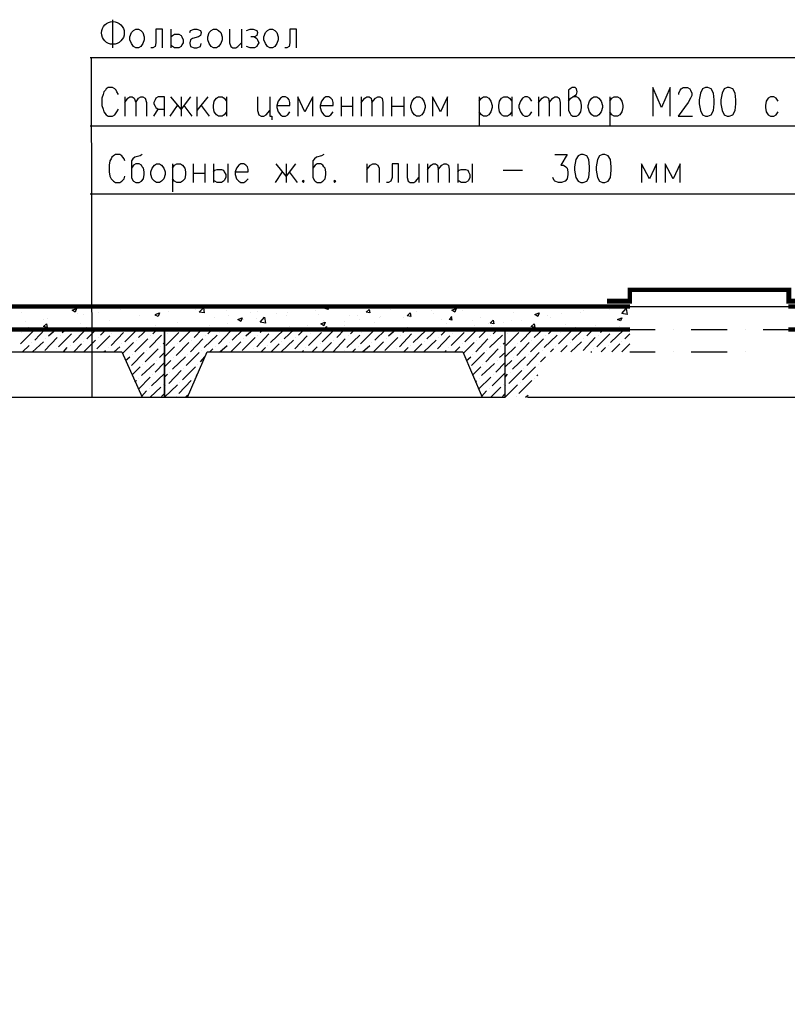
# Model space of a CAD drawing. Extents: x -119078 to 1619993, y 264752 to 340742.
# Tile 82 of 220: x 471572 to 478338, y 317098 to 325776. Entities that reach past the tile are written whole.
import ezdxf

# ---------------------------------------------------------------- set-up
doc = ezdxf.new("R2010")
doc.units = 0
doc.header["$MEASUREMENT"] = 0
doc.layers.add('PDF _Геометрия', color=250, linetype='Continuous')
doc.layers.add('Ярлык', color=1, linetype='Continuous')
doc.styles.add('ISO', font='times.ttf')

msp = doc.modelspace()

# ---------------------------------------------------------------- linework, layer by layer
at = {"layer": 'PDF _Геометрия', "color": 7, "lineweight": -3}
for points in [[(472390.745, 325776.345), (472390.745, 325528.689)], [(472828.906, 325528.689), (472828.906, 325693.793), (472771.755, 325693.793), (472771.755, 325573.14), (472765.405, 325541.389), (472746.354, 325528.689), (472727.304, 325528.689)], [(472905.108, 325693.793), (472905.108, 325528.689)], [(473070.213, 325662.042), (473076.563, 325681.093), (473108.314, 325693.793), (473133.714, 325693.793), (473165.465, 325681.093), (473171.815, 325662.042), (473165.465, 325636.642), (473146.415, 325623.941), (473095.613, 325611.241), (473076.563, 325598.541), (473070.213, 325573.14), (473070.213, 325566.79), (473076.563, 325541.389), (473108.314, 325528.689), (473133.714, 325528.689), (473165.465, 325541.389), (473171.815, 325566.79)], [(473419.472, 325693.793), (473419.472, 325573.14), (473432.172, 325541.389), (473451.223, 325528.689), (473476.623, 325528.689), (473495.674, 325541.389), (473527.425, 325573.14)], [(473527.425, 325693.793), (473527.425, 325528.689)], [(473571.876, 325681.093), (473603.627, 325693.793), (473629.027, 325693.793), (473660.778, 325681.093), (473667.128, 325662.042), (473660.778, 325636.642), (473641.728, 325623.941), (473609.977, 325623.941)], [(474010.037, 325528.689), (474010.037, 325693.793), (473952.886, 325693.793), (473952.886, 325573.14), (473946.536, 325541.389), (473927.485, 325528.689), (473908.435, 325528.689)], [(472905.108, 325623.941), (472917.809, 325636.642), (472936.859, 325649.342), (472962.26, 325649.342), (472974.96, 325649.342), (472994.011, 325636.642), (473000.361, 325623.941), (473013.061, 325598.541), (473013.061, 325573.14), (473000.361, 325554.089), (472994.011, 325541.389), (472974.96, 325528.689), (472936.859, 325528.689), (472917.809, 325541.389), (472905.108, 325554.089)], [(473641.728, 325623.941), (473660.778, 325611.241), (473667.128, 325598.541), (473679.829, 325573.14), (473667.128, 325554.089), (473660.778, 325541.389), (473641.728, 325528.689), (473603.627, 325528.689), (473571.876, 325541.389)], [(480576.108, 325439.786), (472193.89, 325439.786)], [(472200.24, 325439.786), (472206.59, 322448.858)], [(472441.546, 325115.928), (472428.846, 325141.329), (472422.496, 325154.029), (472409.796, 325166.729), (472390.745, 325179.43), (472352.644, 325179.43), (472333.594, 325166.729), (472327.243, 325154.029), (472314.543, 325141.329), (472308.193, 325115.928), (472295.493, 325084.177), (472295.493, 325020.676), (472308.193, 324988.925), (472314.543, 324963.524), (472333.594, 324938.123), (472352.644, 324925.423), (472390.745, 324925.423), (472409.796, 324938.123), (472428.846, 324963.524), (472441.546, 324988.925)], [(476410.4, 325058.777), (476429.45, 325084.177), (476448.501, 325096.877), (476480.252, 325115.928), (476486.602, 325141.329), (476480.252, 325166.729), (476467.551, 325179.43), (476442.151, 325179.43), (476423.1, 325166.729), (476410.4, 325154.029), (476410.4, 324976.224), (476423.1, 324950.824), (476429.45, 324938.123), (476448.501, 324925.423), (476480.252, 324925.423), (476499.302, 324938.123), (476518.353, 324963.524), (476524.703, 325001.625), (476524.703, 325020.676), (476518.353, 325058.777), (476499.302, 325084.177), (476480.252, 325096.877), (476448.501, 325096.877)], [(477305.773, 324925.423), (477305.773, 325179.43), (477229.571, 325001.625), (477153.369, 325179.43), (477153.369, 324925.423)], [(477381.975, 325115.928), (477381.975, 325128.628), (477394.675, 325154.029), (477401.026, 325166.729), (477420.076, 325179.43), (477458.177, 325179.43), (477477.228, 325166.729), (477483.578, 325154.029), (477496.278, 325128.628), (477496.278, 325109.578), (477483.578, 325084.177), (477464.527, 325046.076), (477375.625, 324925.423), (477502.628, 324925.423)], [(472498.698, 325096.877), (472498.698, 324925.423)], [(472498.698, 325046.076), (472524.099, 325084.177), (472543.149, 325096.877), (472562.2, 325096.877), (472581.25, 325084.177), (472593.95, 325046.076), (472593.95, 324925.423)], [(472593.95, 325046.076), (472619.351, 325084.177), (472638.401, 325096.877), (472657.452, 325096.877), (472676.502, 325084.177), (472689.203, 325046.076), (472689.203, 324925.423)], [(472847.957, 324925.423), (472847.957, 325096.877), (472790.805, 325096.877), (472771.755, 325084.177), (472765.405, 325071.477), (472752.704, 325046.076), (472752.704, 325033.376), (472765.405, 325014.325), (472771.755, 325001.625), (472790.805, 324988.925), (472847.957, 324988.925)], [(473076.563, 325096.877), (472994.011, 324988.925), (472905.108, 325096.877)], [(472994.011, 325096.877), (472994.011, 324925.423)], [(473133.714, 325096.877), (473133.714, 324925.423)], [(473228.967, 325096.877), (473133.714, 324976.224)], [(473394.071, 324963.524), (473375.021, 324938.123), (473355.97, 324925.423), (473324.219, 324925.423), (473305.169, 324938.123), (473298.819, 324950.824), (473286.118, 324963.524), (473279.768, 325001.625), (473279.768, 325020.676), (473286.118, 325058.777), (473305.169, 325084.177), (473324.219, 325096.877), (473355.97, 325096.877), (473375.021, 325084.177), (473394.071, 325058.777)], [(473394.071, 325096.877), (473394.071, 324925.423)], [(473667.128, 325096.877), (473667.128, 324976.224), (473679.829, 324938.123), (473698.879, 324925.423), (473724.28, 324925.423), (473743.33, 324938.123), (473775.081, 324976.224)], [(473775.081, 325096.877), (473775.081, 324925.423), (473794.132, 324925.423), (473794.132, 324893.672)], [(473838.583, 325020.676), (473952.886, 325020.676), (473952.886, 325046.076), (473946.536, 325071.477), (473933.835, 325084.177), (473914.785, 325096.877), (473889.384, 325096.877), (473870.334, 325084.177), (473851.283, 325058.777), (473838.583, 325020.676), (473838.583, 325001.625), (473851.283, 324963.524), (473870.334, 324938.123), (473889.384, 324925.423), (473914.785, 324925.423), (473933.835, 324938.123), (473952.886, 324963.524)], [(474156.091, 324925.423), (474156.091, 325096.877), (474086.239, 324963.524), (474022.738, 325096.877), (474022.738, 324925.423)], [(474219.593, 325020.676), (474333.896, 325020.676), (474333.896, 325046.076), (474327.546, 325071.477), (474314.845, 325084.177), (474295.795, 325096.877), (474270.394, 325096.877), (474251.344, 325084.177), (474232.293, 325058.777), (474219.593, 325020.676), (474219.593, 325001.625), (474232.293, 324963.524), (474251.344, 324938.123), (474270.394, 324925.423), (474295.795, 324925.423), (474314.845, 324938.123), (474333.896, 324963.524)], [(474403.748, 325096.877), (474403.748, 324925.423)], [(474505.35, 325096.877), (474505.35, 324925.423)], [(474581.552, 325096.877), (474581.552, 324925.423)], [(474581.552, 325046.076), (474613.303, 325084.177), (474632.353, 325096.877), (474651.404, 325096.877), (474670.454, 325084.177), (474676.805, 325046.076), (474676.805, 324925.423)], [(474676.805, 325046.076), (474708.555, 325084.177), (474727.606, 325096.877), (474746.656, 325096.877), (474765.707, 325084.177), (474772.057, 325046.076), (474772.057, 324925.423)], [(474848.259, 325096.877), (474848.259, 324925.423)], [(474956.212, 325096.877), (474956.212, 324925.423)], [(475343.572, 324925.423), (475343.572, 325096.877), (475280.07, 324963.524), (475210.219, 325096.877), (475210.219, 324925.423)], [(475622.979, 325096.877), (475622.979, 324842.871)], [(475622.979, 325058.777), (475642.03, 325084.177), (475661.08, 325096.877), (475686.481, 325096.877), (475705.531, 325084.177), (475724.582, 325058.777), (475737.282, 325020.676), (475737.282, 325001.625), (475724.582, 324963.524), (475705.531, 324938.123), (475686.481, 324925.423), (475661.08, 324925.423), (475642.03, 324938.123), (475622.979, 324963.524)], [(475908.737, 324963.524), (475889.686, 324938.123), (475870.636, 324925.423), (475838.885, 324925.423), (475819.834, 324938.123), (475813.484, 324950.824), (475800.784, 324963.524), (475794.434, 325001.625), (475794.434, 325020.676), (475800.784, 325058.777), (475819.834, 325084.177), (475838.885, 325096.877), (475870.636, 325096.877), (475889.686, 325084.177), (475908.737, 325058.777)], [(475908.737, 325096.877), (475908.737, 324925.423)], [(476086.541, 325058.777), (476067.491, 325084.177), (476048.44, 325096.877), (476023.04, 325096.877), (476003.989, 325084.177), (475984.939, 325058.777), (475972.238, 325020.676), (475972.238, 325001.625), (475984.939, 324963.524), (476003.989, 324938.123), (476023.04, 324925.423), (476048.44, 324925.423), (476067.491, 324938.123), (476086.541, 324963.524)], [(476143.693, 325096.877), (476143.693, 324925.423)], [(476143.693, 325046.076), (476175.444, 325084.177), (476194.494, 325096.877), (476213.545, 325096.877), (476232.595, 325084.177), (476238.945, 325046.076), (476238.945, 324925.423)], [(476238.945, 325046.076), (476270.696, 325084.177), (476289.747, 325096.877), (476308.797, 325096.877), (476327.848, 325084.177), (476334.198, 325046.076), (476334.198, 324925.423)], [(476772.359, 325096.877), (476772.359, 324842.871)], [(476772.359, 325058.777), (476791.41, 325084.177), (476810.46, 325096.877), (476842.211, 325096.877), (476861.262, 325084.177), (476880.312, 325058.777), (476886.662, 325020.676), (476886.662, 325001.625), (476880.312, 324963.524), (476861.262, 324938.123), (476842.211, 324925.423), (476810.46, 324925.423), (476791.41, 324938.123), (476772.359, 324963.524)], [(478258.298, 325058.777), (478239.247, 325084.177), (478220.197, 325096.877), (478188.446, 325096.877), (478169.396, 325084.177), (478150.345, 325058.777), (478143.995, 325020.676), (478143.995, 325001.625), (478150.345, 324963.524), (478169.396, 324938.123), (478188.446, 324925.423), (478220.197, 324925.423), (478239.247, 324938.123), (478258.298, 324963.524)], [(472752.704, 324925.423), (472790.805, 324988.925)], [(472898.758, 324925.423), (472962.26, 325020.676)], [(473019.411, 325020.676), (473089.263, 324925.423)], [(473171.815, 325020.676), (473241.667, 324925.423)], [(474403.748, 325014.325), (474505.35, 325014.325)], [(474848.259, 325014.325), (474956.212, 325014.325)], [(480576.108, 324836.521), (472193.89, 324836.521)], [(472498.698, 324531.713), (472492.348, 324550.763), (472479.647, 324563.464), (472473.297, 324576.164), (472454.247, 324588.864), (472416.146, 324588.864), (472397.095, 324576.164), (472384.395, 324563.464), (472378.045, 324550.763), (472365.344, 324531.713), (472358.994, 324493.612), (472358.994, 324436.46), (472365.344, 324398.359), (472378.045, 324372.959), (472397.095, 324353.908), (472416.146, 324341.208), (472454.247, 324341.208), (472473.297, 324353.908), (472492.348, 324372.959), (472498.698, 324398.359)], [(472651.102, 324588.864), (472632.051, 324576.164), (472587.6, 324563.464), (472568.55, 324550.763), (472555.849, 324531.713), (472555.849, 324385.659), (472568.55, 324360.258), (472574.9, 324353.908), (472593.95, 324341.208), (472625.701, 324341.208), (472644.752, 324353.908), (472663.802, 324372.959), (472670.152, 324411.06), (472670.152, 324436.46), (472663.802, 324468.211), (472651.102, 324480.911), (472644.752, 324493.612), (472625.701, 324506.312), (472593.95, 324506.312), (472574.9, 324493.612), (472555.849, 324468.211)], [(474251.344, 324588.864), (474232.293, 324576.164), (474187.842, 324563.464), (474168.791, 324550.763), (474156.091, 324531.713), (474156.091, 324385.659), (474168.791, 324360.258), (474175.142, 324353.908), (474194.192, 324341.208), (474225.943, 324341.208), (474244.993, 324353.908), (474264.044, 324372.959), (474270.394, 324411.06), (474270.394, 324436.46), (474264.044, 324468.211), (474251.344, 324480.911), (474244.993, 324493.612), (474225.943, 324506.312), (474194.192, 324506.312), (474175.142, 324493.612), (474156.091, 324468.211)], [(476289.747, 324588.864), (476397.699, 324588.864), (476340.548, 324493.612), (476365.949, 324493.612), (476384.999, 324480.911), (476397.699, 324468.211), (476404.05, 324436.46), (476404.05, 324411.06), (476397.699, 324372.959), (476378.649, 324353.908), (476346.898, 324341.208), (476321.497, 324341.208), (476289.747, 324353.908), (476283.396, 324360.258), (476270.696, 324385.659)], [(472917.809, 324506.312), (472917.809, 324258.656)], [(472917.809, 324468.211), (472936.859, 324493.612), (472955.91, 324506.312), (472987.661, 324506.312), (473006.711, 324493.612), (473025.762, 324468.211), (473032.112, 324436.46), (473032.112, 324411.06), (473025.762, 324372.959), (473006.711, 324353.908), (472987.661, 324341.208), (472955.91, 324341.208), (472936.859, 324353.908), (472917.809, 324372.959)], [(473101.964, 324506.312), (473101.964, 324341.208)], [(473203.566, 324506.312), (473203.566, 324341.208)], [(473279.768, 324506.312), (473279.768, 324341.208)], [(473406.772, 324506.312), (473406.772, 324341.208)], [(473470.273, 324436.46), (473584.576, 324436.46), (473584.576, 324455.511), (473578.226, 324480.911), (473565.526, 324493.612), (473546.475, 324506.312), (473521.074, 324506.312), (473502.024, 324493.612), (473482.974, 324468.211), (473470.273, 324436.46), (473470.273, 324411.06), (473482.974, 324372.959), (473502.024, 324353.908), (473521.074, 324341.208), (473546.475, 324341.208), (473565.526, 324353.908), (473584.576, 324372.959)], [(474003.687, 324506.312), (473921.135, 324398.359), (473832.233, 324506.312)], [(473921.135, 324506.312), (473921.135, 324341.208)], [(474632.353, 324506.312), (474632.353, 324341.208)], [(474632.353, 324455.511), (474664.104, 324493.612), (474683.155, 324506.312), (474708.555, 324506.312), (474727.606, 324493.612), (474740.306, 324468.211), (474740.306, 324341.208)], [(474911.761, 324341.208), (474911.761, 324506.312), (474854.609, 324506.312), (474854.609, 324385.659), (474841.909, 324353.908), (474822.858, 324341.208), (474803.808, 324341.208)], [(474987.963, 324506.312), (474987.963, 324385.659), (474994.313, 324353.908), (475013.363, 324341.208), (475045.114, 324341.208), (475064.165, 324353.908), (475089.565, 324385.659)], [(475089.565, 324506.312), (475089.565, 324341.208)], [(475165.767, 324506.312), (475165.767, 324341.208)], [(475165.767, 324455.511), (475197.518, 324493.612), (475216.569, 324506.312), (475235.619, 324506.312), (475254.67, 324493.612), (475261.02, 324455.511), (475261.02, 324341.208)], [(475261.02, 324455.511), (475292.771, 324493.612), (475311.821, 324506.312), (475330.872, 324506.312), (475349.922, 324493.612), (475356.272, 324455.511), (475356.272, 324341.208)], [(475432.474, 324506.312), (475432.474, 324341.208)], [(475559.478, 324506.312), (475559.478, 324341.208)], [(477185.12, 324341.208), (477185.12, 324506.312), (477121.618, 324372.959), (477051.767, 324506.312), (477051.767, 324341.208)], [(477394.675, 324341.208), (477394.675, 324506.312), (477331.174, 324372.959), (477261.322, 324506.312), (477261.322, 324341.208)], [(473101.964, 324423.76), (473203.566, 324423.76)], [(473279.768, 324436.46), (473292.469, 324449.161), (473311.519, 324455.511), (473336.92, 324455.511), (473349.62, 324455.511), (473368.671, 324449.161), (473375.021, 324436.46), (473387.721, 324411.06), (473387.721, 324385.659), (473375.021, 324360.258), (473368.671, 324353.908), (473349.62, 324341.208), (473311.519, 324341.208), (473292.469, 324353.908), (473279.768, 324360.258)], [(473825.882, 324341.208), (473889.384, 324436.46)], [(473946.536, 324436.46), (474016.387, 324341.208)], [(475432.474, 324436.46), (475445.175, 324449.161), (475464.225, 324455.511), (475489.626, 324455.511), (475502.326, 324455.511), (475521.377, 324449.161), (475527.727, 324436.46), (475540.427, 324411.06), (475540.427, 324385.659), (475527.727, 324360.258), (475521.377, 324353.908), (475502.326, 324341.208), (475464.225, 324341.208), (475445.175, 324353.908), (475432.474, 324360.258)], [(475832.535, 324449.161), (476003.989, 324449.161)], [(480576.108, 324239.605), (472193.89, 324239.605)], [(476950.164, 323248.979), (478347.2, 323248.979)], [(476950.164, 323045.774), (477172.42, 323045.774)], [(477331.174, 323045.774), (477331.174, 323045.774)], [(477489.928, 323045.774), (477807.436, 323045.774)], [(477966.19, 323045.774), (477966.19, 323045.774)], [(478124.944, 323045.774), (478347.2, 323045.774)], [(476950.164, 322848.919), (477172.42, 322848.919)], [(477331.174, 322848.919), (477331.174, 322848.919)], [(477489.928, 322848.919), (477807.436, 322848.919)], [(477966.19, 322848.919), (477966.19, 322848.919)], [(470047.534, 322448.858), (472651.102, 322448.858)], [(473051.162, 322448.858), (475648.38, 322448.858)], [(476048.44, 322448.858), (478652.008, 322448.858)]]:
    msp.add_lwpolyline(points, dxfattribs=at)
for points in [[(472593.95, 325693.793), (472619.351, 325693.793), (472638.401, 325681.093), (472657.452, 325662.042), (472670.152, 325623.941), (472670.152, 325598.541), (472657.452, 325566.79), (472638.401, 325541.389), (472619.351, 325528.689), (472593.95, 325528.689), (472574.9, 325541.389), (472555.849, 325566.79), (472543.149, 325598.541), (472543.149, 325623.941), (472555.849, 325662.042), (472574.9, 325681.093)], [(473279.768, 325693.793), (473305.169, 325693.793), (473324.219, 325681.093), (473343.27, 325662.042), (473355.97, 325623.941), (473355.97, 325598.541), (473343.27, 325566.79), (473324.219, 325541.389), (473305.169, 325528.689), (473279.768, 325528.689), (473260.718, 325541.389), (473241.667, 325566.79), (473228.967, 325598.541), (473228.967, 325623.941), (473241.667, 325662.042), (473260.718, 325681.093)], [(473775.081, 325693.793), (473800.482, 325693.793), (473819.532, 325681.093), (473838.583, 325662.042), (473851.283, 325623.941), (473851.283, 325598.541), (473838.583, 325566.79), (473819.532, 325541.389), (473800.482, 325528.689), (473775.081, 325528.689), (473756.031, 325541.389), (473736.98, 325566.79), (473724.28, 325598.541), (473724.28, 325623.941), (473736.98, 325662.042), (473756.031, 325681.093)], [(477616.931, 325179.43), (477591.531, 325166.729), (477572.48, 325128.628), (477559.78, 325071.477), (477559.78, 325033.376), (477572.48, 324976.224), (477591.531, 324938.123), (477616.931, 324925.423), (477635.982, 324925.423), (477667.733, 324938.123), (477686.783, 324976.224), (477693.133, 325033.376), (477693.133, 325071.477), (477686.783, 325128.628), (477667.733, 325166.729), (477635.982, 325179.43)], [(477807.436, 325179.43), (477782.036, 325166.729), (477762.985, 325128.628), (477750.285, 325071.477), (477750.285, 325033.376), (477762.985, 324976.224), (477782.036, 324938.123), (477807.436, 324925.423), (477826.487, 324925.423), (477858.238, 324938.123), (477877.288, 324976.224), (477883.638, 325033.376), (477883.638, 325071.477), (477877.288, 325128.628), (477858.238, 325166.729), (477826.487, 325179.43)], [(475070.515, 325096.877), (475095.916, 325096.877), (475114.966, 325084.177), (475134.017, 325058.777), (475146.717, 325020.676), (475146.717, 325001.625), (475134.017, 324963.524), (475114.966, 324938.123), (475095.916, 324925.423), (475070.515, 324925.423), (475051.464, 324938.123), (475032.414, 324963.524), (475019.714, 325001.625), (475019.714, 325020.676), (475032.414, 325058.777), (475051.464, 325084.177)], [(476632.656, 325096.877), (476658.056, 325096.877), (476677.107, 325084.177), (476696.157, 325058.777), (476708.858, 325020.676), (476708.858, 325001.625), (476696.157, 324963.524), (476677.107, 324938.123), (476658.056, 324925.423), (476632.656, 324925.423), (476613.605, 324938.123), (476594.555, 324963.524), (476581.854, 325001.625), (476581.854, 325020.676), (476594.555, 325058.777), (476613.605, 325084.177)], [(476518.353, 324588.864), (476492.952, 324576.164), (476473.901, 324544.413), (476461.201, 324480.911), (476461.201, 324449.161), (476473.901, 324385.659), (476492.952, 324353.908), (476518.353, 324341.208), (476537.403, 324341.208), (476569.154, 324353.908), (476588.204, 324385.659), (476594.555, 324449.161), (476594.555, 324480.911), (476588.204, 324544.413), (476569.154, 324576.164), (476537.403, 324588.864)], [(476708.858, 324588.864), (476683.457, 324576.164), (476664.406, 324544.413), (476651.706, 324480.911), (476651.706, 324449.161), (476664.406, 324385.659), (476683.457, 324353.908), (476708.858, 324341.208), (476727.908, 324341.208), (476759.659, 324353.908), (476778.709, 324385.659), (476785.06, 324449.161), (476785.06, 324480.911), (476778.709, 324544.413), (476759.659, 324576.164), (476727.908, 324588.864)], [(472778.105, 324506.312), (472803.506, 324506.312), (472822.556, 324493.612), (472841.607, 324468.211), (472854.307, 324436.46), (472854.307, 324411.06), (472841.607, 324372.959), (472822.556, 324353.908), (472803.506, 324341.208), (472778.105, 324341.208), (472759.055, 324353.908), (472740.004, 324372.959), (472727.304, 324411.06), (472727.304, 324436.46), (472740.004, 324468.211), (472759.055, 324493.612)], [(474073.539, 324360.258), (474060.839, 324353.908), (474073.539, 324341.208), (474079.889, 324353.908)], [(474346.596, 324360.258), (474340.246, 324353.908), (474346.596, 324341.208), (474359.296, 324353.908)], [(472473.297, 322848.919), (472651.102, 322448.858), (472847.957, 322448.858), (472847.957, 323045.774), (469850.679, 323045.774), (469850.679, 322448.858), (470047.534, 322448.858), (470225.339, 322848.919)], [(475476.925, 322848.919), (475648.38, 322448.858), (475851.585, 322448.858), (475851.585, 323045.774), (472847.957, 323045.774), (472847.957, 322448.858), (473051.162, 322448.858), (473222.617, 322848.919)]]:
    msp.add_lwpolyline(points, close=True, dxfattribs=at)
for points in [[(476746.959, 323296.605, 44.451, 44.451, 0), (476950.164, 323296.605, 38.101, 38.101, 0), (476950.164, 323395.033, 38.101, 38.101, 0), (478350.375, 323395.033, 44.451, 44.451, 0), (478350.375, 323296.605, 44.451, 44.451, 0), (478550.406, 323296.605, 0, 0, 0)], [(478124.944, 322848.919, 0, 0, 0), (478347.2, 322848.919, 0, 0, 0), (478347.2, 323248.979, 38.101, 38.101, 0), (479448.954, 323248.979, 44.451, 44.451, 0), (479448.954, 323045.774, 38.101, 38.101, 0), (478347.2, 323045.774, 0, 0, 0), (478848.863, 323045.774, 0, 0, 0), (479452.129, 323045.774, 0, 0, 0), (479452.129, 313444.323, 0, 0, 0)]]:
    msp.add_lwpolyline(points, format="xyseb", dxfattribs=at)
msp.add_lwpolyline([(476950.164, 322848.919, 0, 0, 0), (476950.164, 323248.979, 38.101, 38.101, 0), (460249.229, 323248.979, 38.101, 38.101, 0), (460249.229, 323045.774, 38.101, 38.101, 0), (476950.164, 323045.774, 0, 0, 0), (475851.585, 323045.774, 0, 0, 0), (475851.585, 322448.858, 0, 0, 0), (476048.44, 322448.858, 0, 0, 0), (476226.245, 322848.919, 0, 0, 0)], format="xyseb", close=True, dxfattribs=at)
at = {"layer": 'PDF _Геометрия', "color": 8, "lineweight": -3, "true_color": 0x767676}
for points in [[(471590.624, 323191.828), (471590.624, 323191.828)], [(471850.981, 323229.929), (471850.981, 323229.929)], [(472079.587, 323185.478), (472079.587, 323185.478)], [(472136.738, 323179.127), (472136.738, 323179.127)], [(472263.742, 323198.178), (472263.742, 323198.178)], [(472371.695, 323236.279), (472371.695, 323236.279)], [(472460.597, 323223.579), (472460.597, 323223.579)], [(472625.701, 323166.427), (472625.701, 323166.427)], [(472765.405, 323179.127), (472803.506, 323191.828), (472790.805, 323160.077), (472765.405, 323172.777)], [(472854.307, 323236.279), (472854.307, 323236.279)], [(472886.058, 323204.528), (472886.058, 323204.528)], [(473121.014, 323223.579), (473121.014, 323223.579)], [(473146.415, 323236.279), (473146.415, 323236.279)], [(473394.071, 323217.228), (473394.071, 323217.228)], [(473413.122, 323166.427), (473413.122, 323166.427)], [(473603.627, 323191.828), (473603.627, 323191.828)], [(473667.128, 323204.528), (473667.128, 323204.528)], [(473832.233, 323185.478), (473832.233, 323185.478)], [(473921.135, 323172.777), (473921.135, 323172.777)], [(473927.485, 323236.279), (473927.485, 323236.279)], [(473933.835, 323191.828), (473933.835, 323191.828)], [(474130.69, 323236.279), (474130.69, 323236.279)], [(474181.492, 323210.878), (474181.492, 323210.878)], [(474206.892, 323179.127), (474206.892, 323179.127)], [(474289.445, 323248.979), (474289.445, 323223.579), (474264.044, 323229.929), (474276.744, 323248.979)], [(474441.848, 323242.629), (474441.848, 323242.629)], [(474479.949, 323166.427), (474479.949, 323166.427)], [(474549.801, 323172.777), (474549.801, 323172.777)], [(474670.454, 323248.979), (474676.805, 323242.629), (474683.155, 323248.979)], [(474841.909, 323223.579), (474841.909, 323223.579)], [(475070.515, 323204.528), (475070.515, 323204.528)], [(475197.518, 323217.228), (475197.518, 323217.228)], [(475216.569, 323185.478), (475216.569, 323185.478)], [(475394.373, 323242.629), (475394.373, 323242.629)], [(475476.925, 323217.228), (475476.925, 323217.228)], [(475927.787, 323198.178), (475927.787, 323198.178)], [(476219.895, 323172.777), (476219.895, 323172.777)], [(476346.898, 323185.478), (476346.898, 323185.478)], [(476512.002, 323191.828), (476512.002, 323191.828)], [(476537.403, 323210.878), (476537.403, 323210.878)], [(476772.359, 323223.579), (476772.359, 323223.579)], [(471622.375, 323115.626), (471622.375, 323115.626)], [(471781.129, 323134.676), (471781.129, 323134.676)], [(471819.23, 323141.026), (471819.23, 323141.026)], [(472104.988, 323096.575), (472104.988, 323096.575)], [(472365.344, 323128.326), (472365.344, 323128.326)], [(472771.755, 323083.875), (472771.755, 323083.875)], [(472962.26, 323109.276), (472962.26, 323109.276)], [(473241.667, 323083.875), (473241.667, 323083.875)], [(473286.118, 323147.377), (473286.118, 323147.377)], [(473400.421, 323102.925), (473400.421, 323102.925)], [(473540.125, 323134.676), (473540.125, 323134.676)], [(473660.778, 323141.026), (473660.778, 323141.026)], [(474251.344, 323121.976), (474251.344, 323121.976)], [(474435.498, 323115.626), (474435.498, 323115.626)], [(474562.502, 323134.676), (474562.502, 323134.676)], [(474695.855, 323109.276), (474695.855, 323109.276)], [(474746.656, 323153.727), (474746.656, 323153.727)], [(474753.007, 323160.077), (474753.007, 323160.077)], [(474956.212, 323147.377), (474956.212, 323147.377)], [(475019.714, 323147.377), (475019.714, 323147.377)], [(475292.771, 323134.676), (475292.771, 323134.676)], [(475337.222, 323096.575), (475337.222, 323096.575)], [(475375.323, 323160.077), (475381.673, 323128.326), (475356.272, 323134.676), (475381.673, 323160.077)], [(475565.828, 323121.976), (475565.828, 323121.976)], [(475578.528, 323083.875), (475578.528, 323083.875)], [(475629.329, 323147.377), (475629.329, 323147.377)], [(475705.531, 323102.925), (475705.531, 323102.925)], [(475730.932, 323083.875), (475730.932, 323083.875)], [(475832.535, 323109.276), (475832.535, 323109.276)], [(475902.387, 323128.326), (475902.387, 323128.326)], [(475991.289, 323121.976), (475991.289, 323121.976)], [(476105.592, 323096.575), (476105.592, 323096.575)], [(476251.646, 323153.727), (476251.646, 323153.727)], [(476378.649, 323090.225), (476378.649, 323090.225)], [(471577.924, 322918.771), (471692.227, 323033.074)], [(471590.624, 323020.373), (471590.624, 323020.373)], [(471609.675, 323039.424), (471616.025, 323045.774), (471609.675, 323052.124), (471647.776, 323064.824), (471641.426, 323045.774)], [(471704.927, 322950.521), (471793.829, 323045.774)], [(471825.58, 322988.622), (471889.082, 323045.774)], [(471844.631, 323058.474), (471844.631, 323058.474)], [(471914.483, 322893.37), (472028.786, 323007.673)], [(471927.183, 322994.973), (471927.183, 322994.973)], [(471946.233, 323020.373), (471977.984, 323045.774)], [(472041.486, 322931.471), (472149.439, 323039.424)], [(472047.836, 323033.074), (472047.836, 323033.074)], [(472155.789, 323045.774), (472168.489, 323064.824), (472174.839, 323045.774)], [(472162.139, 322963.222), (472244.691, 323045.774)], [(472282.792, 322994.973), (472333.594, 323045.774)], [(472378.045, 322906.07), (472485.998, 323020.373)], [(472384.395, 323007.673), (472384.395, 323007.673)], [(472409.796, 323033.074), (472422.496, 323045.774)], [(472498.698, 322937.821), (472606.651, 323045.774)], [(472511.398, 323039.424), (472511.398, 323039.424)], [(472619.351, 322975.922), (472695.553, 323045.774)], [(472644.752, 323064.824), (472644.752, 323064.824)], [(472714.603, 322887.02), (472822.556, 322994.973)], [(472746.354, 323007.673), (472784.455, 323045.774)], [(472847.957, 323020.373), (472847.957, 323020.373)], [(472860.657, 322906.07), (472974.96, 323020.373)], [(472873.358, 323007.673), (472873.358, 323007.673)], [(472892.408, 323033.074), (472911.459, 323045.774)], [(472981.31, 322937.821), (473089.263, 323045.774)], [(472994.011, 323039.424), (472994.011, 323039.424)], [(473108.314, 322975.922), (473178.166, 323045.774)], [(473140.065, 323064.824), (473140.065, 323064.824)], [(473197.216, 322887.02), (473311.519, 322994.973)], [(473228.967, 323007.673), (473267.068, 323045.774)], [(473324.219, 322918.771), (473432.172, 323033.074)], [(473330.57, 323020.373), (473330.57, 323020.373)], [(473355.97, 323039.424), (473362.32, 323045.774)], [(473444.873, 322950.521), (473540.125, 323045.774)], [(473565.526, 322988.622), (473629.027, 323045.774)], [(473660.778, 322893.37), (473768.731, 323007.673)], [(473667.128, 322994.973), (473667.128, 322994.973)], [(473692.529, 323020.373), (473717.93, 323045.774)], [(473781.431, 322931.471), (473895.734, 323039.424)], [(473794.132, 323033.074), (473794.132, 323033.074)], [(473902.084, 322963.222), (473990.987, 323045.774)], [(473921.135, 323052.124), (473921.135, 323052.124)], [(473952.886, 323071.175), (473952.886, 323071.175)], [(474029.088, 322994.973), (474079.889, 323045.774)], [(474111.64, 323077.525), (474111.64, 323077.525)], [(474117.99, 322906.07), (474232.293, 323020.373)], [(474130.69, 323007.673), (474130.69, 323007.673)], [(474149.741, 323033.074), (474168.791, 323045.774)], [(474238.643, 322937.821), (474346.596, 323045.774)], [(474251.344, 323045.774), (474276.744, 323071.175), (474276.744, 323045.774)], [(474251.344, 323039.424), (474251.344, 323039.424)], [(474365.647, 322975.922), (474435.498, 323045.774)], [(474435.498, 323077.525), (474435.498, 323077.525)], [(474454.549, 322887.02), (474568.852, 322994.973)], [(474486.3, 323007.673), (474524.401, 323045.774)], [(474575.202, 322918.771), (474689.505, 323033.074)], [(474587.902, 323020.373), (474587.902, 323020.373)], [(474613.303, 323039.424), (474619.653, 323045.774)], [(474702.205, 322950.521), (474797.458, 323045.774)], [(474822.858, 322988.622), (474886.36, 323045.774)], [(474918.111, 322893.37), (475026.064, 323007.673)], [(474924.461, 322994.973), (474924.461, 322994.973)], [(474949.862, 323020.373), (474975.262, 323045.774)], [(474968.912, 323045.774), (474956.212, 323052.124), (474994.313, 323064.824), (474987.963, 323045.774)], [(475038.764, 323045.774), (475038.764, 323045.774)], [(475038.764, 322931.471), (475153.067, 323039.424)], [(475051.464, 323033.074), (475051.464, 323033.074)], [(475159.417, 322963.222), (475248.32, 323045.774)], [(475286.421, 322994.973), (475337.222, 323045.774)], [(475375.323, 322906.07), (475489.626, 323020.373)], [(475388.023, 323007.673), (475388.023, 323007.673)], [(475407.074, 323033.074), (475426.124, 323045.774)], [(475495.976, 322937.821), (475603.929, 323045.774)], [(475508.676, 323039.424), (475508.676, 323039.424)], [(475622.979, 322975.922), (475692.831, 323045.774)], [(475711.882, 322887.02), (475826.185, 322994.973)], [(475743.632, 323007.673), (475781.733, 323045.774)], [(475845.235, 323020.373), (475845.235, 323020.373)], [(475857.935, 322906.07), (475972.238, 323020.373)], [(475870.636, 323007.673), (475870.636, 323007.673)], [(475896.036, 323033.074), (475908.737, 323045.774)], [(475984.939, 322937.821), (476092.892, 323045.774)], [(475997.639, 323039.424), (475997.639, 323039.424)], [(476105.592, 322975.922), (476181.794, 323045.774)], [(476194.494, 322887.02), (476308.797, 322994.973)], [(476232.595, 323007.673), (476270.696, 323045.774)], [(476321.497, 322918.771), (476435.8, 323033.074)], [(476334.198, 323020.373), (476334.198, 323020.373)], [(476353.248, 323039.424), (476359.598, 323045.774)], [(476442.151, 322950.521), (476537.403, 323045.774)], [(476454.851, 323045.774), (476473.901, 323064.824), (476473.901, 323045.774)], [(476569.154, 322988.622), (476626.305, 323045.774)], [(476645.356, 323077.525), (476645.356, 323077.525)], [(476658.056, 322893.37), (476772.359, 323007.673)], [(476670.757, 322994.973), (476670.757, 322994.973)], [(476689.807, 323020.373), (476721.558, 323045.774)], [(476727.908, 323052.124), (476727.908, 323052.124)], [(476772.359, 323058.474), (476772.359, 323058.474)], [(476778.709, 322931.471), (476893.012, 323039.424)], [(476791.41, 323033.074), (476791.41, 323033.074)], [(476797.76, 323052.124), (476797.76, 323052.124)], [(476854.911, 323071.175), (476854.911, 323071.175)], [(476905.713, 322963.222), (476950.164, 323007.673)], [(476918.413, 323064.824), (476918.413, 323064.824)], [(471596.974, 322848.919), (471654.126, 322906.07)], [(471679.526, 322931.471), (471679.526, 322931.471)], [(471685.877, 322848.919), (471781.129, 322937.821)], [(471793.829, 322861.619), (471901.782, 322975.922)], [(471800.18, 322963.222), (471800.18, 322963.222)], [(472016.085, 322906.07), (472016.085, 322906.07)], [(472047.836, 322848.919), (472117.688, 322918.771)], [(472136.738, 322848.919), (472238.341, 322950.521)], [(472136.738, 322937.821), (472136.738, 322937.821)], [(472251.041, 322874.319), (472365.344, 322988.622)], [(472263.742, 322975.922), (472263.742, 322975.922)], [(472473.297, 322918.771), (472473.297, 322918.771)], [(472479.647, 322836.218), (472574.9, 322931.471)], [(472587.6, 322848.919), (472701.903, 322963.222)], [(472600.3, 322950.521), (472600.3, 322950.521)], [(472720.954, 322988.622), (472720.954, 322988.622)], [(472835.257, 322918.771), (472847.957, 322931.471)], [(472949.56, 322817.168), (473063.863, 322931.471)], [(472962.26, 322918.771), (472962.26, 322918.771)], [(473076.563, 322848.919), (473184.516, 322963.222)], [(473082.913, 322950.521), (473082.913, 322950.521)], [(473209.916, 322988.622), (473209.916, 322988.622)], [(473336.92, 322848.919), (473400.421, 322906.07)], [(473419.472, 322931.471), (473419.472, 322931.471)], [(473432.172, 322848.919), (473521.074, 322937.821)], [(473533.775, 322861.619), (473648.078, 322975.922)], [(473546.475, 322963.222), (473546.475, 322963.222)], [(473756.031, 322906.07), (473756.031, 322906.07)], [(473787.781, 322848.919), (473857.633, 322918.771)], [(473876.684, 322848.919), (473984.637, 322950.521)], [(473883.034, 322937.821), (473883.034, 322937.821)], [(473997.337, 322874.319), (474105.29, 322988.622)], [(474003.687, 322975.922), (474003.687, 322975.922)], [(474219.593, 322918.771), (474219.593, 322918.771)], [(474238.643, 322848.919), (474321.195, 322931.471)], [(474333.896, 322848.919), (474441.848, 322963.222)], [(474340.246, 322950.521), (474340.246, 322950.521)], [(474467.249, 322988.622), (474467.249, 322988.622)], [(474594.252, 322848.919), (474657.754, 322906.07)], [(474676.805, 322931.471), (474676.805, 322931.471)], [(474689.505, 322848.919), (474778.407, 322937.821)], [(474791.108, 322861.619), (474905.411, 322975.922)], [(474803.808, 322963.222), (474803.808, 322963.222)], [(475013.363, 322906.07), (475013.363, 322906.07)], [(475045.114, 322848.919), (475114.966, 322918.771)], [(475134.017, 322848.919), (475241.969, 322950.521)], [(475140.367, 322937.821), (475140.367, 322937.821)], [(475254.67, 322874.319), (475362.622, 322988.622)], [(475261.02, 322975.922), (475261.02, 322975.922)], [(475476.925, 322918.771), (475476.925, 322918.771)], [(475483.276, 322836.218), (475578.528, 322931.471)], [(475591.228, 322848.919), (475699.181, 322963.222)], [(475597.579, 322950.521), (475597.579, 322950.521)], [(475724.582, 322988.622), (475724.582, 322988.622)], [(475832.535, 322918.771), (475851.585, 322931.471)], [(475953.188, 322817.168), (476061.141, 322931.471)], [(475959.538, 322918.771), (475959.538, 322918.771)], [(476073.841, 322848.919), (476188.144, 322963.222)], [(476086.541, 322950.521), (476086.541, 322950.521)], [(476207.195, 322988.622), (476207.195, 322988.622)], [(476340.548, 322848.919), (476397.699, 322906.07)], [(476423.1, 322931.471), (476423.1, 322931.471)], [(476429.45, 322848.919), (476524.703, 322937.821)], [(476537.403, 322861.619), (476645.356, 322975.922)], [(476543.753, 322963.222), (476543.753, 322963.222)], [(476759.659, 322906.07), (476759.659, 322906.07)], [(476791.41, 322848.919), (476861.262, 322918.771)], [(476880.312, 322937.821), (476880.312, 322937.821)], [(476880.312, 322848.919), (476950.164, 322918.771)], [(471863.681, 322848.919), (471870.031, 322848.919)], [(471895.432, 322874.319), (471895.432, 322874.319)], [(471958.934, 322848.919), (471990.685, 322887.02)], [(472231.991, 322848.919), (472231.991, 322848.919)], [(472314.543, 322848.919), (472327.243, 322861.619)], [(472352.644, 322887.02), (472352.644, 322887.02)], [(472403.445, 322848.919), (472454.247, 322893.37)], [(472555.849, 322728.266), (472670.152, 322842.569)], [(472568.55, 322829.868), (472568.55, 322829.868)], [(472676.502, 322760.016), (472790.805, 322874.319)], [(472689.203, 322861.619), (472689.203, 322861.619)], [(472803.506, 322798.117), (472847.957, 322842.569)], [(472816.206, 322893.37), (472816.206, 322893.37)], [(472847.957, 322804.468), (472936.859, 322893.37)], [(473038.462, 322728.266), (473152.765, 322842.569)], [(473051.162, 322829.868), (473051.162, 322829.868)], [(473178.166, 322861.619), (473178.166, 322861.619)], [(473248.017, 322848.919), (473273.418, 322874.319)], [(473298.819, 322893.37), (473298.819, 322893.37)], [(473609.977, 322848.919), (473609.977, 322848.919)], [(473635.377, 322874.319), (473635.377, 322874.319)], [(473698.879, 322848.919), (473736.98, 322887.02)], [(473971.936, 322848.919), (473971.936, 322848.919)], [(474060.839, 322848.919), (474073.539, 322861.619)], [(474092.589, 322887.02), (474092.589, 322887.02)], [(474149.741, 322848.919), (474194.192, 322893.37)], [(474435.498, 322861.619), (474435.498, 322861.619)], [(474505.35, 322848.919), (474530.751, 322874.319)], [(474556.151, 322893.37), (474556.151, 322893.37)], [(474867.31, 322848.919), (474867.31, 322848.919)], [(474892.71, 322874.319), (474892.71, 322874.319)], [(474956.212, 322848.919), (474994.313, 322887.02)], [(475229.269, 322848.919), (475229.269, 322848.919)], [(475318.171, 322848.919), (475330.872, 322861.619)], [(475349.922, 322887.02), (475349.922, 322887.02)], [(475407.074, 322848.919), (475451.525, 322893.37)], [(475553.127, 322728.266), (475667.43, 322842.569)], [(475565.828, 322829.868), (475565.828, 322829.868)], [(475680.131, 322760.016), (475788.084, 322874.319)], [(475686.481, 322861.619), (475686.481, 322861.619)], [(475800.784, 322798.117), (475851.585, 322842.569)], [(475813.484, 322893.37), (475813.484, 322893.37)], [(475851.585, 322804.468), (475940.488, 322893.37)], [(476042.09, 322728.266), (476150.043, 322842.569)], [(476054.791, 322829.868), (476054.791, 322829.868)], [(476175.444, 322861.619), (476175.444, 322861.619)], [(476251.646, 322848.919), (476277.046, 322874.319)], [(476296.097, 322893.37), (476296.097, 322893.37)], [(476607.255, 322848.919), (476613.605, 322848.919)], [(476632.656, 322874.319), (476632.656, 322874.319)], [(476696.157, 322848.919), (476734.258, 322887.02)], [(472505.048, 322772.717), (472543.149, 322804.468)], [(472644.752, 322639.363), (472759.055, 322747.316)], [(472657.452, 322740.966), (472657.452, 322740.966)], [(472765.405, 322671.114), (472847.957, 322753.666)], [(472778.105, 322772.717), (472778.105, 322772.717)], [(472847.957, 322715.565), (472905.108, 322772.717)], [(472917.809, 322696.515), (473032.112, 322804.468)], [(472930.509, 322798.117), (472930.509, 322798.117)], [(473140.065, 322740.966), (473140.065, 322740.966)], [(473165.465, 322760.016), (473203.566, 322804.468)], [(475508.676, 322772.717), (475546.777, 322804.468)], [(475642.03, 322639.363), (475756.333, 322747.316)], [(475654.73, 322740.966), (475654.73, 322740.966)], [(475769.033, 322671.114), (475851.585, 322753.666)], [(475781.733, 322772.717), (475781.733, 322772.717)], [(475851.585, 322715.565), (475908.737, 322772.717)], [(475915.087, 322696.515), (476029.39, 322804.468)], [(475927.787, 322798.117), (475927.787, 322798.117)], [(476143.693, 322740.966), (476143.693, 322740.966)], [(476162.743, 322760.016), (476207.195, 322804.468)], [(472562.2, 322645.713), (472632.051, 322715.565)], [(472733.654, 322550.461), (472847.957, 322658.414)], [(472746.354, 322652.064), (472746.354, 322652.064)], [(472847.957, 322626.663), (472873.358, 322652.064)], [(472886.058, 322569.511), (472994.011, 322683.814)], [(472892.408, 322671.114), (472892.408, 322671.114)], [(473006.711, 322601.262), (473121.014, 322715.565)], [(473019.411, 322702.865), (473019.411, 322702.865)], [(473127.364, 322639.363), (473133.714, 322645.713)], [(475565.828, 322645.713), (475635.68, 322715.565)], [(475737.282, 322550.461), (475845.235, 322658.414)], [(475743.632, 322652.064), (475743.632, 322652.064)], [(475851.585, 322626.663), (475870.636, 322652.064)], [(475883.336, 322569.511), (475997.639, 322683.814)], [(475896.036, 322671.114), (475896.036, 322671.114)], [(476003.989, 322601.262), (476118.292, 322715.565)], [(476016.69, 322702.865), (476016.69, 322702.865)], [(476130.993, 322639.363), (476137.343, 322645.713)], [(472587.6, 322582.212), (472600.3, 322594.912)], [(472619.351, 322518.71), (472720.954, 322626.663)], [(472619.351, 322613.963), (472619.351, 322613.963)], [(472974.96, 322480.609), (473082.913, 322594.912)], [(472981.31, 322582.212), (472981.31, 322582.212)], [(473108.314, 322613.963), (473108.314, 322613.963)], [(475591.228, 322582.212), (475597.579, 322594.912)], [(475616.629, 322518.71), (475724.582, 322626.663)], [(475622.979, 322613.963), (475622.979, 322613.963)], [(475972.238, 322480.609), (476086.541, 322594.912)], [(475984.939, 322582.212), (475984.939, 322582.212)], [(476105.592, 322613.963), (476105.592, 322613.963)], [(472644.752, 322455.208), (472689.203, 322506.01)], [(472714.603, 322525.06), (472714.603, 322525.06)], [(472720.954, 322448.858), (472816.206, 322537.761)], [(472822.556, 322455.208), (472847.957, 322480.609)], [(472835.257, 322556.811), (472835.257, 322556.811)], [(472847.957, 322448.858), (472962.26, 322556.811)], [(472860.657, 322550.461), (472860.657, 322550.461)], [(475642.03, 322455.208), (475686.481, 322506.01)], [(475711.882, 322525.06), (475711.882, 322525.06)], [(475724.582, 322448.858), (475813.484, 322537.761)], [(475826.185, 322455.208), (475851.585, 322480.609)], [(475832.535, 322556.811), (475832.535, 322556.811)], [(475851.585, 322448.858), (475959.538, 322556.811)], [(475857.935, 322550.461), (475857.935, 322550.461)], [(472949.56, 322455.208), (472949.56, 322455.208)], [(473032.112, 322448.858), (473051.162, 322467.909)], [(475953.188, 322455.208), (475953.188, 322455.208)], [(476029.39, 322448.858), (476054.791, 322467.909)]]:
    msp.add_lwpolyline(points, dxfattribs=at)
for points in [[(472073.237, 323229.929), (472060.536, 323198.178), (472035.136, 323217.228)], [(473197.216, 323191.828), (473152.765, 323198.178), (473190.866, 323236.279)], [(474651.404, 323223.579), (474657.754, 323191.828), (474626.003, 323198.178)], [(475013.363, 323191.828), (475019.714, 323160.077), (474987.963, 323166.427)], [(475419.774, 323229.929), (475407.074, 323198.178), (475381.673, 323217.228)], [(476150.043, 323191.828), (476137.343, 323160.077), (476111.942, 323179.127)], [(476880.312, 323185.478), (476918.413, 323229.929), (476924.763, 323179.127)], [(471806.53, 323096.575), (471812.88, 323064.824), (471781.129, 323071.175)], [(473533.775, 323147.377), (473521.074, 323115.626), (473495.674, 323134.676)], [(473736.98, 323102.925), (473692.529, 323109.276), (473730.63, 323153.727)], [(474264.044, 323109.276), (474251.344, 323077.525), (474225.943, 323096.575)], [(475743.632, 323128.326), (475749.983, 323096.575), (475718.232, 323102.925)], [(476105.592, 323096.575), (476111.942, 323064.824), (476080.191, 323071.175)], [(476880.312, 323147.377), (476867.612, 323121.976), (476842.211, 323134.676)]]:
    msp.add_lwpolyline(points, close=True, dxfattribs=at)
at = {"layer": 'PDF _Геометрия', "color": 7, "lineweight": -3}
msp.add_circle((472393.146, 325659.642), 99.981, dxfattribs=at)

# ---------------------------------------------------------------- texts
at = {"layer": 'Ярлык', "color": 165, "lineweight": 50, "char_height": 253.56783, "attachment_point": 1, "style": 'ISO'}
for s, insert, width in [('\\pi5485.19957;{\\fISOCPEUR|b0|i1|c204|p34;\\H2.7606x;\\C167;\\c8277566;ООО  \\fISOCPEUR|b0|i1|c0|p34;"UNIVER  PRO STILE"\\fISOCPEUR|b1|i1|c204|p34;\\Q15;\\T1.25; \\fArial|b1|i0|c204|p34;\\H0.36224x;\\T1.15;   \\fArial|b0|i0|c204|p34;\\T1;          }', (-90957.556, 325671.286), 25625.47242), ('\\pi5485.19957;{\\fISOCPEUR|b0|i1|c204|p34;\\H2.7606x;\\C167;\\c8277566;ООО  \\fISOCPEUR|b0|i1|c0|p34;"UNIVER  PRO STILE"\\fISOCPEUR|b1|i1|c204|p34;\\Q15;\\T1.25; \\fArial|b1|i0|c204|p34;\\H0.36224x;\\T1.15;   \\fArial|b0|i0|c204|p34;\\T1;          }', (-41908.934, 325671.286), 25625.47242), ('{\\C167;\\c8277566;             \\P\\P\\pi6540.45083;\\fISOCPEUR|b0|i1|c204|p34;\\H0.98593x;Лицензия  \\fISOCPEUR|b0|i1|c0|p34;№ 072193 \\fISOCPEUR|b0|i1|c204|p34;от \\fISOCPEUR|b0|i1|c0|p34;3 \\fISOCPEUR|b0|i1|c204|p34;апреля \\fISOCPEUR|b0|i1|c0|p34;202\\fISOCPEUR|b0|i1|c204|p34;3г\\fISOCPEUR|b0|i1|c0|p34;. \\P\\pi2223.49782;\\fISOCPEUR|b0|i1|c204|p34;Министерство строительства и жилищно-коммунального хозяйства Республики Узбекистан}', (-89126.802, 324659.709), 19682.04146), ('{\\C167;\\c8277566;             \\P\\P\\pi6540.45083;\\fISOCPEUR|b0|i1|c204|p34;\\H0.98593x;Лицензия  \\fISOCPEUR|b0|i1|c0|p34;№ 072193 \\fISOCPEUR|b0|i1|c204|p34;от \\fISOCPEUR|b0|i1|c0|p34;3 \\fISOCPEUR|b0|i1|c204|p34;апреля \\fISOCPEUR|b0|i1|c0|p34;202\\fISOCPEUR|b0|i1|c204|p34;3г\\fISOCPEUR|b0|i1|c0|p34;. \\P\\pi2223.49782;\\fISOCPEUR|b0|i1|c204|p34;Министерство строительства и жилищно-коммунального хозяйства Республики Узбекистан}', (-40078.181, 324659.709), 19682.04146)]:
    msp.add_mtext(s, dxfattribs=dict(at, insert=insert, width=width))

doc.saveas('drawing.dxf')
